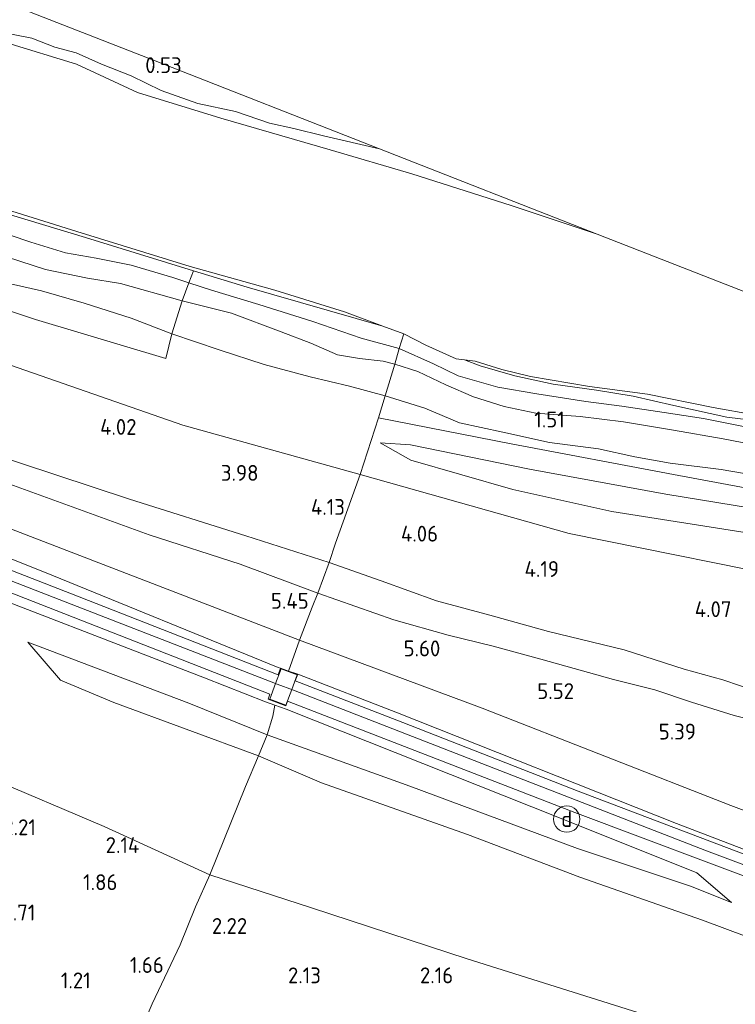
# Model space of a CAD drawing. Extents: x 126429 to 133038, y 413091 to 414846.
# Tile 126 of 256: x 127710 to 127792, y 414334 to 414446. Entities that reach past the tile are written whole.
import ezdxf
from ezdxf.enums import TextEntityAlignment as Align
from ezdxf.lldxf.tags import DXFTag

# ---------------------------------------------------------------- set-up
doc = ezdxf.new("R2010")
doc.units = 0
for name, color, linetype, lineweight in [('B-ME-GR-GRAS-GV', 60, 'Continuous', 13), ('B-ME-GW-TALUD_KRUIN-G', 90, 'Continuous', 18), ('B-ME-GW-TALUD_TEEN-G', 90, 'Continuous', 18), ('B-ME-IE-MEUBILAIR_DIJKPAAL-S', 7, 'Continuous', 25), ('B-ME-IE-TERREINAFSCHEIDING_DOORGANG-G', 210, 'Continuous', 18), ('B-ME-IE-TERREINAFSCHEIDING_KUNSTMATIG_HEKWERK-G', 20, 'IE-TERREINAFSCHEIDING-KUNSTMATIG', 18), ('B-ME-KG-GRENS_OPNAME-G', 210, 'KG-OPNAME', 18), ('B-ME-OB-OEVERVOORZIENING-G', 7, 'Continuous', 18), ('B-ME-OG-HOOGTEPUNT-S', 7, 'Continuous', 25), ('B-ME-OG-WATER_KANAAL-GV', 120, 'Continuous', 18), ('B-ME-VH-VERHARDING_ASFALT-GV', 252, 'Continuous', 18), ('B-ME-VH-VERHARDING_ROOSTER-GV', 252, 'Continuous', 18), ('B-ME-WH-WINTERBED-G', 150, 'WH-WINTERBED', 18)]:
    doc.layers.add(name, color=color, linetype=linetype, lineweight=lineweight)
doc.styles.add('NLCS-ISO', font='NLCS-ISO.ttf')
doc.styles.add('NLCS-ISO-ANNOTATIVE-T18', font='NLCS-ISO.ttf', dxfattribs={"height": 1.8})
doc.styles.get("Standard").update_dxf_attribs({"font": 'arial.ttf'})
doc.linetypes.add('IE-TERREINAFSCHEIDING-KUNSTMATIG', pattern='A,4,[82,NLCS.SHX,S=0.75,R=90,X=0,Y=0],4,-2', length=10)
tags = doc.linetypes.add('KG-OPNAME', pattern='A,5.5,-2,["O",Standard,S=1.8,R=0,X=-0.5,Y=-0.9],-2,5.5,-2,[5,NLCS.SHX,S=0.75,R=0,X=0,Y=0],-2', length=19).pattern_tags.tags
tags[6] = DXFTag(74, 10)
tags = doc.linetypes.add('WH-WINTERBED', pattern='A,6,-3.5,["WB",Standard,S=1.8,R=0,X=-1.5,Y=-0.9],-3.5,6,-3.5,6,-3.5,6,-3.5,6,-3.5', length=51).pattern_tags.tags
tags[6] = DXFTag(74, 10)

# ---------------------------------------------------------------- blocks, each defined once
blk = doc.blocks.new('SAL-HOOGTELABEL-SO')
at = {"color": 0, "linetype": 'ByBlock', "lineweight": -2, "style": 'NLCS-ISO-ANNOTATIVE-T18'}
blk.add_attdef('HOOGTE', text='', height=1.8, dxfattribs=at).set_placement((2.79, 0), align=Align.RIGHT)
blk = doc.blocks.new('SIE-DIJKPAAL-SO')
at = {"color": 0, "linetype": 'ByBlock', "lineweight": 18}
blk.add_circle((0, 0), 1.5, dxfattribs=at)
at = {"color": 0, "linetype": 'ByBlock', "lineweight": 18, "style": 'NLCS-ISO'}
blk.add_text('d', height=1.8, dxfattribs=at).set_placement((0, 0), align=Align.MIDDLE_CENTER)

msp = doc.modelspace()

# ---------------------------------------------------------------- linework, layer by layer
at = {"layer": 'B-ME-GR-GRAS-GV'}
for points in [[(127700.101, 414451.223, 0.464), (127725.604, 414441.238, 0.464), (127751.108, 414431.253, 0.463), (127744.745, 414432.71, 0.463), (127741.388, 414433.575, 0.479), (127738.621, 414434.181, 0.467), (127734.743, 414435.508, 0.467), (127730.445, 414436.398, 0.493), (127726.3, 414437.863, 0.507), (127722.864, 414439.562, 0.557), (127719.514, 414440.885, 0.46), (127716.619, 414442.163, 0.533), (127714.184, 414442.813, 0.511), (127711.572, 414443.814, 0.511), (127707.295, 414444.678, 0.501), (127703.625, 414446.165, 0.479)], [(127703.625, 414446.165, 0.479), (127707.295, 414444.678, 0.501), (127711.572, 414443.814, 0.511), (127714.184, 414442.813, 0.511), (127716.619, 414442.163, 0.533), (127719.514, 414440.885, 0.46), (127722.864, 414439.562, 0.557), (127726.3, 414437.863, 0.507), (127730.445, 414436.398, 0.493), (127734.743, 414435.508, 0.467), (127738.621, 414434.181, 0.467), (127741.388, 414433.575, 0.479), (127744.745, 414432.71, 0.463), (127751.108, 414431.253, 0.463), (127775.892, 414421.55, -0.186), (127766.102, 414424.8, -0.186), (127754.777, 414428.422, -0.186), (127745.525, 414431.133, -0.186), (127733.063, 414434.733, -0.186), (127723.589, 414437.652, -0.186), (127716.648, 414440.859, -0.186), (127708.728, 414443.283, -0.186), (127700.319, 414446.352, -0.186)], [(127701.168, 414426.716, -0.186), (127716.703, 414421.859, -0.186), (127729.579, 414417.892, -0.186), (127739.223, 414415.183, -0.186), (127747.129, 414412.714, -0.186), (127751.493, 414411.099, -0.186), (127736.061, 414415.522, -0.029), (127729.961, 414417.394, -0.014), (127717.67, 414421.166, 0.015), (127696.457, 414427.574, 0.033)], [(127696.457, 414427.574, 0.033), (127717.67, 414421.166, 0.015), (127729.961, 414417.394, -0.014), (127729.434, 414416.019, 0.043), (127727.626, 414416.616, 0.035), (127722.887, 414418.03, 0.029), (127718.91, 414418.821, 0.031), (127715.41, 414419.445, 0.031), (127711.453, 414420.66, 0.035), (127706.843, 414422.178, 0.037)], [(127706.843, 414422.178, 0.037), (127711.453, 414420.66, 0.035), (127715.41, 414419.445, 0.031), (127718.91, 414418.821, 0.031), (127722.887, 414418.03, 0.029), (127727.626, 414416.616, 0.035), (127729.434, 414416.019, 0.043), (127728.682, 414413.958, 1.103), (127721.662, 414415.956, 1.133), (127717.924, 414416.557, 1.133), (127713.116, 414417.529, 1.133), (127707.271, 414419.436, 1.133)], [(127707.271, 414419.436, 1.133), (127713.116, 414417.529, 1.133), (127717.924, 414416.557, 1.133), (127721.662, 414415.956, 1.133), (127728.682, 414413.958, 1.103), (127727.515, 414410.219, 1.603), (127722.862, 414411.994, 1.489), (127717.541, 414413.705, 1.489), (127712.659, 414415.109, 1.491), (127707.979, 414416.187, 1.501)], [(127707.979, 414416.187, 1.501), (127712.659, 414415.109, 1.491), (127717.541, 414413.705, 1.489), (127722.862, 414411.994, 1.489), (127727.515, 414410.219, 1.603), (127726.798, 414407.43, 2.165), (127711.986, 414411.867, 2.403), (127694.877, 414417.567, 2.415)], [(127792.709, 414399.671, 0.065), (127787.966, 414400.59, 0.047), (127783.481, 414401.269, 0.037), (127778.671, 414402.005, 0.037), (127774.595, 414402.524, 0.037), (127768.997, 414403.39, 0.037), (127764.568, 414404.157, 0.037), (127760.076, 414405.451, 0.037), (127757.246, 414406.831, 0.041), (127753.347, 414408.572, 0.055), (127753.871, 414410.219, -0.186), (127756.371, 414408.952, -0.186), (127759.824, 414407.387, -0.186), (127760.79, 414407.265, -0.186), (127762.561, 414406.605, 0.013), (127766.5, 414405.439, 0.013), (127770.864, 414404.514, 0.011), (127775.795, 414403.812, 0.003), (127779.951, 414403.143, -0.009), (127784.609, 414402.092, -0.017), (127790.631, 414400.757, -0.015), (127794.034, 414400.333, -0.007)], [(127635.642, 414409.265, 6.16), (127656.687, 414401.178, 6.206), (127677.733, 414393.091, 6.252), (127712.605, 414379.476, 6.19), (127738.659, 414369.261, 6.196), (127738.469, 414368.702, 6.196), (127740.458, 414367.952, 6.196), (127740.661, 414368.475, 6.264), (127773.346, 414355.816, 6.29), (127796.352, 414347.169, 6.36)], [(127795.472, 414340.75, 5.818), (127787.851, 414343.593, 5.693), (127773.908, 414348.492, 5.53), (127761.126, 414353.341, 5.393), (127744.524, 414359.182, 5.305), (127737.346, 414362.279, 5.228), (127738.332, 414364.633, 5.49), (127754.554, 414358.8, 5.515), (127773.631, 414351.719, 5.69), (127786.476, 414347.45, 5.99), (127791.161, 414345.58, 6.19), (127787.227, 414348.975, 6.281), (127771.587, 414355.221, 6.223), (127740.492, 414367.568, 6.24), (127739.231, 414368.014, 6.252), (127738.135, 414368.402, 6.228), (127731.198, 414371.118, 6.14), (127700.745, 414382.877, 6.17), (127670.239, 414394.809, 6.16), (127635.391, 414408.112, 6.144)], [(127795.902, 414397.185, 1.139), (127790.211, 414398.296, 1.139), (127784.553, 414399.263, 1.137), (127778.868, 414400.208, 1.137), (127773.951, 414400.814, 1.137), (127768.895, 414401.223, 1.121), (127765.291, 414401.975, 1.107), (127761.816, 414403.068, 1.075), (127758.654, 414404.436, 1.051), (127755.46, 414405.949, 1.049), (127752.859, 414406.793, 0.965), (127753.347, 414408.572, 0.055), (127757.246, 414406.831, 0.041), (127760.076, 414405.451, 0.037), (127764.568, 414404.157, 0.037), (127768.997, 414403.39, 0.037), (127774.595, 414402.524, 0.037), (127778.671, 414402.005, 0.037), (127783.481, 414401.269, 0.037), (127787.966, 414400.59, 0.047), (127792.709, 414399.671, 0.065)], [(127795.915, 414393.768, 1.421), (127789.975, 414394.814, 1.423), (127784.172, 414395.537, 1.425), (127780.162, 414396.237, 1.425), (127776.009, 414397.165, 1.427), (127770.466, 414397.883, 1.435), (127765.159, 414399.049, 1.437), (127760.217, 414400.106, 1.437), (127756.286, 414401.79, 1.437), (127751.77, 414403.178, 1.565), (127752.859, 414406.793, 0.965), (127755.46, 414405.949, 1.049), (127758.654, 414404.436, 1.051), (127761.816, 414403.068, 1.075), (127765.291, 414401.975, 1.107), (127768.895, 414401.223, 1.121), (127773.951, 414400.814, 1.137), (127778.868, 414400.208, 1.137), (127784.553, 414399.263, 1.137), (127790.211, 414398.296, 1.139), (127795.902, 414397.185, 1.139)], [(127794.034, 414400.333, -0.007), (127790.631, 414400.757, -0.015), (127784.609, 414402.092, -0.017), (127779.951, 414403.143, -0.009), (127775.795, 414403.812, 0.003), (127770.864, 414404.514, 0.011), (127766.5, 414405.439, 0.013), (127762.561, 414406.605, 0.013), (127760.79, 414407.265, -0.186), (127761.991, 414407.113, -0.186), (127765.028, 414406.163, -0.186), (127768.295, 414405.36, -0.186), (127774.991, 414404.23, -0.186), (127781.592, 414403.355, -0.186), (127789.064, 414401.855, -0.186), (127793.746, 414401.022, -0.186)], [(127799.423, 414391.489, 1.978), (127784.55, 414394.235, 1.828), (127766.105, 414397.74, 1.865), (127751.009, 414400.667, 2.053), (127751.77, 414403.178, 1.565), (127756.286, 414401.79, 1.437), (127760.217, 414400.106, 1.437), (127765.159, 414399.049, 1.437), (127770.466, 414397.883, 1.435), (127776.009, 414397.165, 1.427), (127780.162, 414396.237, 1.425), (127784.172, 414395.537, 1.425), (127789.975, 414394.814, 1.423), (127795.915, 414393.768, 1.421)], [(127801.228, 414381.774, 4.021), (127772.699, 414387.528, 3.721), (127748.925, 414394.244, 3.678), (127751.009, 414400.667, 2.053), (127766.105, 414397.74, 1.865), (127784.55, 414394.235, 1.828), (127799.423, 414391.489, 1.978)], [(127799.232, 414389.458, 2.428), (127783.698, 414392.016, 2.503), (127768.169, 414394.827, 2.54), (127754.636, 414397.619, 2.428), (127751.179, 414397.82, 2.603), (127754.674, 414395.875, 2.728), (127766.3, 414392.517, 2.815), (127777.541, 414390.051, 2.84), (127793.153, 414387.567, 2.915)], [(127794.173, 414369.527, 4.752), (127790.164, 414370.912, 4.602), (127785.755, 414372.102, 4.54), (127778.926, 414374.3, 4.484), (127770.342, 414376.389, 4.476), (127763.659, 414378.246, 4.428), (127757.584, 414379.887, 4.322), (127751.301, 414382.157, 4.222), (127745.374, 414384.239, 4.29), (127746.128, 414386.421, 4.153), (127748.925, 414394.244, 3.678), (127772.699, 414387.528, 3.721), (127801.228, 414381.774, 4.021)], [(127797.007, 414365.471, 5.406), (127791.462, 414366.851, 5.422), (127786.593, 414368.372, 5.408), (127782.419, 414369.774, 5.384), (127777.724, 414370.923, 5.362), (127769.462, 414373.267, 5.304), (127764.028, 414374.732, 5.342), (127758.917, 414375.972, 5.342), (127752.75, 414377.723, 5.336), (127744.086, 414380.755, 5.178), (127745.374, 414384.239, 4.29), (127751.301, 414382.157, 4.222), (127757.584, 414379.887, 4.322), (127763.659, 414378.246, 4.428), (127770.342, 414376.389, 4.476), (127778.926, 414374.3, 4.484), (127785.755, 414372.102, 4.54), (127790.164, 414370.912, 4.602), (127794.173, 414369.527, 4.752)], [(127822.641, 414344.743, 5.95), (127791.08, 414356.601, 5.728), (127762.792, 414367.698, 5.632), (127742, 414375.418, 5.315), (127743.445, 414379.152, 5.14), (127744.086, 414380.755, 5.178), (127752.75, 414377.723, 5.336), (127758.917, 414375.972, 5.342), (127764.028, 414374.732, 5.342), (127769.462, 414373.267, 5.304), (127777.724, 414370.923, 5.362), (127782.419, 414369.774, 5.384), (127786.593, 414368.372, 5.408), (127791.462, 414366.851, 5.422), (127797.007, 414365.471, 5.406)], [(127793.773, 414297.422, 0.925), (127783.983, 414300.803, 0.9), (127765.758, 414307.278, 0.963), (127745.387, 414314.742, 0.938), (127721.359, 414323.436, 0.888), (127721.113, 414323.533, 0.988), (127722.688, 414328.081, 1.24), (127725.267, 414334.064, 1.39), (127728.444, 414340.792, 2.053), (127730.205, 414345.1, 2.215), (127731.825, 414348.754, 2.328), (127743.375, 414344.988, 2.245), (127761.087, 414339.18, 2.173), (127781.227, 414332.884, 2.439), (127805.819, 414323.134, 2.417)]]:
    msp.add_polyline3d(points, dxfattribs=at)
for points in [[(127711.986, 414411.867, 2.403), (127726.798, 414407.43, 2.165), (127727.515, 414410.219, 1.603), (127732.9, 414408.424, 1.483), (127737.988, 414406.738, 1.463), (127743.225, 414405.343, 1.441), (127747.694, 414404.289, 1.437), (127751.77, 414403.178, 1.565), (127751.009, 414400.667, 2.053), (127748.925, 414394.244, 3.678), (127728.747, 414399.854, 3.573), (127705.723, 414407.833, 3.551), (127677.809, 414416.739, 3.62), (127648.11, 414427.451, 3.6), (127640.096, 414429.767, 3.781), (127641.259, 414435.245, 2.378), (127654.257, 414430.848, 2.578), (127661.855, 414428.158, 2.565), (127675.534, 414423.947, 2.253), (127694.877, 414417.567, 2.415)], [(127746.128, 414386.421, 4.153), (127745.374, 414384.239, 4.29), (127735.921, 414387.248, 4.11), (127722.695, 414391.438, 4.12), (127705.991, 414396.94, 4.448), (127681.339, 414405.362, 4.563), (127672.362, 414408.71, 4.347), (127667.483, 414410.479, 4.247), (127662.62, 414412.458, 4.241), (127657.21, 414413.937, 4.242), (127643.707, 414418.844, 4.366), (127638.155, 414420.835, 4.532), (127640.096, 414429.767, 3.781), (127648.11, 414427.451, 3.6), (127677.809, 414416.739, 3.62), (127705.723, 414407.833, 3.551), (127728.747, 414399.854, 3.573), (127748.925, 414394.244, 3.678)], [(127745.374, 414384.239, 4.29), (127744.086, 414380.755, 5.178), (127735.257, 414384.051, 5.132), (127724.91, 414387.371, 5.076), (127709.491, 414392.987, 5.062), (127692.201, 414399.224, 5.162), (127675.46, 414404.887, 5.055), (127649.032, 414414.816, 5.071), (127637.728, 414418.951, 5.218), (127638.155, 414420.835, 4.532), (127643.707, 414418.844, 4.366), (127657.21, 414413.937, 4.242), (127662.62, 414412.458, 4.241), (127667.483, 414410.479, 4.247), (127672.362, 414408.71, 4.347), (127681.339, 414405.362, 4.563), (127705.991, 414396.94, 4.448), (127722.695, 414391.438, 4.12), (127735.921, 414387.248, 4.11)], [(127743.445, 414379.152, 5.14), (127742, 414375.418, 5.315), (127705.585, 414389.415, 5.089), (127691.445, 414394.85, 5.329), (127679.252, 414399.545, 5.508), (127669.222, 414403.164, 5.466), (127659.014, 414407.382, 5.548), (127648.092, 414411.606, 5.484), (127637.045, 414415.912, 5.493), (127637.728, 414418.951, 5.218), (127649.032, 414414.816, 5.071), (127675.46, 414404.887, 5.055), (127692.201, 414399.224, 5.162), (127709.491, 414392.987, 5.062), (127724.91, 414387.371, 5.076), (127735.257, 414384.051, 5.132), (127744.086, 414380.755, 5.178)], [(127753.871, 414410.219, -0.186), (127753.347, 414408.572, 0.055), (127749.027, 414409.739, 0.057), (127743.536, 414411.633, 0.057), (127737.386, 414413.547, 0.057), (127732.007, 414415.169, 0.055), (127729.434, 414416.019, 0.043), (127729.961, 414417.394, -0.014), (127736.061, 414415.522, -0.029), (127751.493, 414411.099, -0.186)], [(127742, 414375.418, 5.315), (127740.761, 414371.905, 6.278), (127739.865, 414372.215, 6.219), (127739.584, 414372.312, 6.303), (127713.013, 414383.15, 6.359), (127679.503, 414396.483, 6.485), (127657.968, 414404.695, 6.34), (127636.433, 414412.907, 6.194), (127637.045, 414415.912, 5.493), (127648.092, 414411.606, 5.484), (127659.014, 414407.382, 5.548), (127669.222, 414403.164, 5.466), (127679.252, 414399.545, 5.508), (127691.445, 414394.85, 5.329), (127705.585, 414389.415, 5.089)], [(127753.347, 414408.572, 0.055), (127752.859, 414406.793, 0.965), (127751.521, 414407.113, 1.043), (127748.861, 414407.414, 1.041), (127746.333, 414407.842, 1.043), (127743.307, 414409.148, 1.059), (127739.947, 414410.442, 1.095), (127734.268, 414412.567, 1.123), (127728.682, 414413.958, 1.103), (127729.434, 414416.019, 0.043), (127732.007, 414415.169, 0.055), (127737.386, 414413.547, 0.057), (127743.536, 414411.633, 0.057), (127749.027, 414409.739, 0.057)], [(127752.859, 414406.793, 0.965), (127751.77, 414403.178, 1.565), (127747.694, 414404.289, 1.437), (127743.225, 414405.343, 1.441), (127737.988, 414406.738, 1.463), (127732.9, 414408.424, 1.483), (127727.515, 414410.219, 1.603), (127728.682, 414413.958, 1.103), (127734.268, 414412.567, 1.123), (127739.947, 414410.442, 1.095), (127743.307, 414409.148, 1.059), (127746.333, 414407.842, 1.043), (127748.861, 414407.414, 1.041), (127751.521, 414407.113, 1.043)], [(127739.865, 414372.215, 6.219), (127739.582, 414371.463, 6.255), (127716.103, 414380.659, 6.293), (127691.072, 414390.421, 6.368), (127674.183, 414396.95, 6.305), (127655.515, 414404.123, 6.243), (127636.184, 414411.76, 6.194), (127636.433, 414412.907, 6.194), (127657.968, 414404.695, 6.34), (127679.503, 414396.483, 6.485), (127713.013, 414383.15, 6.359), (127739.584, 414372.312, 6.303)], [(127700.745, 414382.877, 6.17), (127731.198, 414371.118, 6.14), (127738.135, 414368.402, 6.228), (127739.231, 414368.014, 6.252), (127738.984, 414366.767, 5.94), (127738.332, 414364.633, 5.49), (127729.414, 414368.236, 5.428), (127711.118, 414375.175, 5.403), (127714.841, 414370.875, 5.178), (127720.901, 414368.319, 5.153), (127737.346, 414362.279, 5.228), (127735.881, 414358.773, 4.19), (127731.825, 414348.754, 2.328), (127719.807, 414354.244, 2.222), (127706.399, 414359.911, 2.368), (127709.202, 414378.412, 5.809), (127650.831, 414382.845, 2.247), (127631.501, 414390.204, 2.257), (127635.391, 414408.112, 6.144), (127670.239, 414394.809, 6.16)], [(127840.586, 414384.521, 3.033), (127847.743, 414378.309, 3.397), (127845.055, 414378.465, 3.415), (127828.859, 414380.785, 3.428), (127813.027, 414383.602, 3.103), (127803.092, 414385.661, 2.853), (127793.153, 414387.567, 2.915), (127777.541, 414390.051, 2.84), (127766.3, 414392.517, 2.815), (127754.674, 414395.875, 2.728), (127751.179, 414397.82, 2.603), (127754.636, 414397.619, 2.428), (127768.169, 414394.827, 2.54), (127783.698, 414392.016, 2.503), (127799.232, 414389.458, 2.428), (127803.263, 414388.916, 2.378), (127809.985, 414387.786, 2.69), (127821.022, 414386.411, 3.053), (127832.743, 414385.148, 3.103)], [(127890.957, 414319.155, 6.351), (127889.859, 414315.558, 6.603), (127888.817, 414315.92, 6.592), (127888.562, 414316.009, 6.56), (127869.588, 414323.816, 6.751), (127841.07, 414334.512, 6.753), (127813.296, 414343.704, 6.415), (127784.889, 414354.583, 6.344), (127753.151, 414367.166, 6.281), (127741.841, 414371.531, 6.265), (127740.761, 414371.905, 6.278), (127742, 414375.418, 5.315), (127762.792, 414367.698, 5.632), (127791.08, 414356.601, 5.728), (127822.641, 414344.743, 5.95), (127833.784, 414340.647, 6.246), (127852.244, 414333.817, 6.238), (127881.437, 414323.028, 6.302)], [(127738.332, 414364.633, 5.49), (127737.346, 414362.279, 5.228), (127720.901, 414368.319, 5.153), (127714.841, 414370.875, 5.178), (127711.118, 414375.175, 5.403), (127729.414, 414368.236, 5.428)], [(127888.817, 414315.92, 6.592), (127888.549, 414315.291, 6.551), (127879.251, 414318.776, 6.588), (127860.802, 414325.616, 6.538), (127844.832, 414331.418, 6.526), (127826.237, 414338.489, 6.526), (127809.267, 414344.767, 6.426), (127790.596, 414351.839, 6.338), (127773.705, 414358.267, 6.313), (127753.786, 414366.049, 6.251), (127741.519, 414370.796, 6.313), (127741.841, 414371.531, 6.265), (127753.151, 414367.166, 6.281), (127784.889, 414354.583, 6.344), (127813.296, 414343.704, 6.415), (127841.07, 414334.512, 6.753), (127869.588, 414323.816, 6.751), (127888.562, 414316.009, 6.56)], [(127787.227, 414348.975, 6.281), (127791.161, 414345.58, 6.19), (127786.476, 414347.45, 5.99), (127773.631, 414351.719, 5.69), (127754.554, 414358.8, 5.515), (127738.332, 414364.633, 5.49), (127738.984, 414366.767, 5.94), (127739.231, 414368.014, 6.252), (127740.492, 414367.568, 6.24), (127771.587, 414355.221, 6.223)], [(127864.912, 414303.424, 2.78), (127870.267, 414299.822, 2.443), (127859.207, 414303.648, 2.393), (127844.086, 414309.028, 2.418), (127835.116, 414312.531, 2.43), (127821.7, 414317.165, 2.209), (127805.819, 414323.134, 2.417), (127781.227, 414332.884, 2.439), (127761.087, 414339.18, 2.173), (127743.375, 414344.988, 2.245), (127731.825, 414348.754, 2.328), (127735.881, 414358.773, 4.19), (127737.346, 414362.279, 5.228), (127744.524, 414359.182, 5.305), (127761.126, 414353.341, 5.393), (127773.908, 414348.492, 5.53), (127787.851, 414343.593, 5.693), (127795.472, 414340.75, 5.818), (127806.458, 414334.626, 5.105), (127822.554, 414325.259, 4.118), (127827.504, 414320.478, 3.293), (127838.795, 414314.423, 3.105), (127848.757, 414310.039, 2.805)], [(127722.688, 414328.081, 1.24), (127721.113, 414323.533, 0.988), (127702.027, 414331.076, 1.038), (127702.149, 414331.858, 1.103), (127703.446, 414340.42, 1.338), (127704.513, 414347.459, 1.74), (127706.399, 414359.911, 2.368), (127719.807, 414354.244, 2.222), (127731.825, 414348.754, 2.328), (127730.205, 414345.1, 2.215), (127728.444, 414340.792, 2.053), (127725.267, 414334.064, 1.39)]]:
    msp.add_polyline3d(points, close=True, dxfattribs=at)
at = {"layer": 'B-ME-GW-TALUD_KRUIN-G'}
for points in [[(127751.108, 414431.253, 0.463), (127744.745, 414432.71, 0.463), (127741.388, 414433.575, 0.479), (127738.621, 414434.181, 0.467), (127734.743, 414435.508, 0.467), (127730.445, 414436.398, 0.493), (127726.3, 414437.863, 0.507), (127722.864, 414439.562, 0.557), (127719.514, 414440.885, 0.46), (127716.619, 414442.163, 0.533), (127714.184, 414442.813, 0.511), (127711.572, 414443.814, 0.511), (127707.295, 414444.678, 0.501), (127703.625, 414446.165, 0.479)], [(127751.493, 414411.099, -0.186), (127736.061, 414415.522, -0.029), (127729.961, 414417.394, -0.014), (127717.67, 414421.166, 0.015), (127696.457, 414427.574, 0.033), (127690.821, 414429.223, 0.029), (127688.334, 414430.048, 0.029), (127685.472, 414430.889, -0.029), (127682.839, 414432.13, -0.055), (127680.56, 414433.595, -0.055), (127678.053, 414434.682, -0.055), (127675.295, 414435.629, -0.051), (127672.405, 414436.662, -0.053), (127670.13, 414437.253, -0.081), (127667.886, 414437.462, -0.075), (127666.046, 414437.702, -0.067), (127664.15, 414438.536, -0.051), (127661.879, 414439.622, -0.045), (127657.492, 414441.471, -0.035), (127643.558, 414445.706, 0.01)], [(127640.096, 414429.767, 3.781), (127648.11, 414427.451, 3.6), (127677.809, 414416.739, 3.62), (127705.723, 414407.833, 3.551), (127728.747, 414399.854, 3.573), (127748.925, 414394.244, 3.678), (127772.699, 414387.528, 3.721), (127801.228, 414381.774, 4.021), (127805.455, 414381.57, 4.143), (127808.675, 414380.764, 4.235), (127813.254, 414379.626, 4.319), (127831.602, 414376.065, 4.563), (127847.827, 414373.196, 4.771), (127854.653, 414370.976, 4.769), (127858.743, 414369.677, 4.799), (127865.795, 414367.795, 4.911)], [(127795.902, 414397.185, 1.139), (127790.211, 414398.296, 1.139), (127784.553, 414399.263, 1.137), (127778.868, 414400.208, 1.137), (127773.951, 414400.814, 1.137), (127768.895, 414401.223, 1.121), (127765.291, 414401.975, 1.107), (127761.816, 414403.068, 1.075), (127758.654, 414404.436, 1.051), (127755.46, 414405.949, 1.049), (127752.859, 414406.793, 0.965), (127751.521, 414407.113, 1.043), (127748.861, 414407.414, 1.041), (127746.333, 414407.842, 1.043), (127743.307, 414409.148, 1.059), (127739.947, 414410.442, 1.095), (127734.268, 414412.567, 1.123), (127728.682, 414413.958, 1.103), (127721.662, 414415.956, 1.133), (127717.924, 414416.557, 1.133), (127713.116, 414417.529, 1.133), (127707.271, 414419.436, 1.133)], [(127649.032, 414414.816, 5.071), (127675.46, 414404.887, 5.055), (127692.201, 414399.224, 5.162), (127709.491, 414392.987, 5.062), (127724.91, 414387.371, 5.076), (127735.257, 414384.051, 5.132), (127744.086, 414380.755, 5.178), (127752.75, 414377.723, 5.336), (127758.917, 414375.972, 5.342), (127764.028, 414374.732, 5.342), (127769.462, 414373.267, 5.304), (127777.724, 414370.923, 5.362), (127782.419, 414369.774, 5.384), (127786.593, 414368.372, 5.408), (127791.462, 414366.851, 5.422), (127797.007, 414365.471, 5.406)], [(127739.584, 414372.312, 6.303), (127713.013, 414383.15, 6.359), (127679.503, 414396.483, 6.485), (127657.968, 414404.695, 6.34), (127636.433, 414412.907, 6.194)], [(127738.135, 414368.402, 6.228), (127731.198, 414371.118, 6.14), (127700.745, 414382.877, 6.17), (127670.239, 414394.809, 6.16), (127635.391, 414408.112, 6.144)], [(127825.53, 414397.59, -0.039), (127820.518, 414398.073, -0.037), (127817.45, 414398.534, -0.037), (127813.859, 414398.955, -0.029), (127810.245, 414399.377, -0.017), (127806.891, 414399.585, -0.013), (127803.879, 414399.45, -0.005), (127800.213, 414399.383, 0.007), (127796.928, 414399.795, 0.003), (127794.034, 414400.333, -0.007), (127790.631, 414400.757, -0.015), (127784.609, 414402.092, -0.017), (127779.951, 414403.143, -0.009), (127775.795, 414403.812, 0.003), (127770.864, 414404.514, 0.011), (127766.5, 414405.439, 0.013), (127762.561, 414406.605, 0.013), (127760.79, 414407.265, -0.186)], [(127751.179, 414397.82, 2.603), (127754.636, 414397.619, 2.428), (127768.169, 414394.827, 2.54), (127783.698, 414392.016, 2.503), (127799.232, 414389.458, 2.428), (127803.263, 414388.916, 2.378), (127809.985, 414387.786, 2.69), (127821.022, 414386.411, 3.053), (127832.743, 414385.148, 3.103), (127840.586, 414384.521, 3.033)], [(127870.267, 414299.822, 2.443), (127864.912, 414303.424, 2.78), (127848.757, 414310.039, 2.805), (127838.795, 414314.423, 3.105), (127827.504, 414320.478, 3.293), (127822.554, 414325.259, 4.118), (127806.458, 414334.626, 5.105), (127795.472, 414340.75, 5.818), (127787.851, 414343.593, 5.693), (127773.908, 414348.492, 5.53), (127761.126, 414353.341, 5.393), (127744.524, 414359.182, 5.305), (127737.346, 414362.279, 5.228), (127720.901, 414368.319, 5.153), (127714.841, 414370.875, 5.178), (127711.118, 414375.175, 5.403)], [(127741.841, 414371.531, 6.265), (127753.151, 414367.166, 6.281), (127784.889, 414354.583, 6.344), (127813.296, 414343.704, 6.415), (127841.07, 414334.512, 6.753), (127869.588, 414323.816, 6.751), (127888.562, 414316.009, 6.56)], [(127787.227, 414348.975, 6.281), (127771.587, 414355.221, 6.223), (127740.492, 414367.568, 6.24)], [(127791.161, 414345.58, 6.19), (127787.227, 414348.975, 6.281)]]:
    msp.add_polyline3d(points, dxfattribs=at)
at = {"layer": 'B-ME-GW-TALUD_TEEN-G'}
for points in [[(127792.709, 414399.671, 0.065), (127787.966, 414400.59, 0.047), (127783.481, 414401.269, 0.037), (127778.671, 414402.005, 0.037), (127774.595, 414402.524, 0.037), (127768.997, 414403.39, 0.037), (127764.568, 414404.157, 0.037), (127760.076, 414405.451, 0.037), (127757.246, 414406.831, 0.041), (127753.347, 414408.572, 0.055), (127749.027, 414409.739, 0.057), (127743.536, 414411.633, 0.057), (127737.386, 414413.547, 0.057), (127732.007, 414415.169, 0.055), (127729.434, 414416.019, 0.043), (127727.626, 414416.616, 0.035), (127722.887, 414418.03, 0.029), (127718.91, 414418.821, 0.031), (127715.41, 414419.445, 0.031), (127711.453, 414420.66, 0.035), (127706.843, 414422.178, 0.037)], [(127794.173, 414369.527, 4.752), (127790.164, 414370.912, 4.602), (127785.755, 414372.102, 4.54), (127778.926, 414374.3, 4.484), (127770.342, 414376.389, 4.476), (127763.659, 414378.246, 4.428), (127757.584, 414379.887, 4.322), (127751.301, 414382.157, 4.222), (127745.374, 414384.239, 4.29), (127735.921, 414387.248, 4.11), (127722.695, 414391.438, 4.12), (127705.991, 414396.94, 4.448), (127681.339, 414405.362, 4.563), (127672.362, 414408.71, 4.347), (127667.483, 414410.479, 4.247), (127662.62, 414412.458, 4.241), (127657.21, 414413.937, 4.242), (127643.707, 414418.844, 4.366), (127638.155, 414420.835, 4.532)], [(127707.979, 414416.187, 1.501), (127712.659, 414415.109, 1.491), (127717.541, 414413.705, 1.489), (127722.862, 414411.994, 1.489), (127727.515, 414410.219, 1.603), (127732.9, 414408.424, 1.483), (127737.988, 414406.738, 1.463), (127743.225, 414405.343, 1.441), (127747.694, 414404.289, 1.437), (127751.77, 414403.178, 1.565), (127756.286, 414401.79, 1.437), (127760.217, 414400.106, 1.437), (127765.159, 414399.049, 1.437), (127770.466, 414397.883, 1.435), (127776.009, 414397.165, 1.427), (127780.162, 414396.237, 1.425), (127784.172, 414395.537, 1.425), (127789.975, 414394.814, 1.423), (127795.915, 414393.768, 1.421)], [(127648.092, 414411.606, 5.484), (127659.014, 414407.382, 5.548), (127669.222, 414403.164, 5.466), (127679.252, 414399.545, 5.508), (127691.445, 414394.85, 5.329), (127705.585, 414389.415, 5.089), (127742, 414375.418, 5.315), (127762.792, 414367.698, 5.632), (127791.08, 414356.601, 5.728), (127822.641, 414344.743, 5.95), (127833.784, 414340.647, 6.246), (127852.244, 414333.817, 6.238), (127881.437, 414323.028, 6.302), (127890.957, 414319.155, 6.351), (127908.013, 414313.641, 6.359), (127931.275, 414305.539, 6.079), (127962.305, 414293.499, 6.065), (127984.555, 414285.715, 6.031), (128014.918, 414274.238, 5.865), (128043.497, 414264.088, 5.759), (128056.525, 414259.855, 5.589), (128066.721, 414255.57, 5.563)], [(127847.743, 414378.309, 3.397), (127845.055, 414378.465, 3.415), (127828.859, 414380.785, 3.428), (127813.027, 414383.602, 3.103), (127803.092, 414385.661, 2.853), (127793.153, 414387.567, 2.915), (127777.541, 414390.051, 2.84), (127766.3, 414392.517, 2.815), (127754.674, 414395.875, 2.728), (127751.179, 414397.82, 2.603)], [(127711.118, 414375.175, 5.403), (127729.414, 414368.236, 5.428), (127738.332, 414364.633, 5.49), (127754.554, 414358.8, 5.515), (127773.631, 414351.719, 5.69), (127786.476, 414347.45, 5.99), (127791.161, 414345.58, 6.19)], [(127706.399, 414359.911, 2.368), (127719.807, 414354.244, 2.222), (127731.825, 414348.754, 2.328), (127743.375, 414344.988, 2.245), (127761.087, 414339.18, 2.173), (127781.227, 414332.884, 2.439), (127805.819, 414323.134, 2.417), (127821.7, 414317.165, 2.209), (127835.116, 414312.531, 2.43)]]:
    msp.add_polyline3d(points, dxfattribs=at)
at = {"layer": 'B-ME-IE-TERREINAFSCHEIDING_DOORGANG-G'}
for points in [[(127743.445, 414379.152, 5.14), (127742, 414375.418, 5.315)], [(127731.825, 414348.754, 2.328), (127730.205, 414345.1, 2.215)]]:
    msp.add_polyline3d(points, dxfattribs=at)
at = {"layer": 'B-ME-IE-TERREINAFSCHEIDING_KUNSTMATIG_HEKWERK-G'}
for points in [[(127641.259, 414435.245, 2.378), (127654.257, 414430.848, 2.578), (127661.855, 414428.158, 2.565), (127675.534, 414423.947, 2.253), (127694.877, 414417.567, 2.415), (127711.986, 414411.867, 2.403), (127726.798, 414407.43, 2.165), (127727.515, 414410.219, 1.603), (127728.682, 414413.958, 1.103), (127729.434, 414416.019, 0.043), (127729.961, 414417.394, -0.014)], [(127751.009, 414400.667, 2.053), (127751.77, 414403.178, 1.565), (127752.859, 414406.793, 0.965), (127753.347, 414408.572, 0.055), (127753.871, 414410.219, -0.186)], [(127751.009, 414400.667, 2.053), (127748.925, 414394.244, 3.678), (127746.128, 414386.421, 4.153), (127745.374, 414384.239, 4.29), (127744.086, 414380.755, 5.178), (127743.445, 414379.152, 5.14)], [(127751.009, 414400.667, 2.053), (127766.105, 414397.74, 1.865), (127784.55, 414394.235, 1.828), (127799.423, 414391.489, 1.978), (127814.299, 414390.031, 2.09), (127836.209, 414388.32, 1.948)], [(127742, 414375.418, 5.315), (127740.761, 414371.905, 6.278)], [(127739.584, 414372.312, 6.303), (127739.865, 414372.215, 6.219), (127740.761, 414371.905, 6.278), (127741.841, 414371.531, 6.265)], [(127739.231, 414368.014, 6.252), (127738.984, 414366.767, 5.94), (127738.332, 414364.633, 5.49), (127737.346, 414362.279, 5.228), (127735.881, 414358.773, 4.19), (127731.825, 414348.754, 2.328)], [(127740.492, 414367.568, 6.24), (127739.231, 414368.014, 6.252), (127738.135, 414368.402, 6.228)], [(127730.205, 414345.1, 2.215), (127728.444, 414340.792, 2.053), (127725.267, 414334.064, 1.39), (127722.688, 414328.081, 1.24), (127721.113, 414323.533, 0.988), (127720.784, 414322.554, 0.85)]]:
    msp.add_polyline3d(points, dxfattribs=at)
at = {"layer": 'B-ME-KG-GRENS_OPNAME-G'}
msp.add_polyline3d([(127649.094, 414471.194, 0.465), (127674.597, 414461.209, 0.465), (127700.101, 414451.223, 0.464), (127725.604, 414441.238, 0.464), (127751.108, 414431.253, 0.463), (127775.892, 414421.55, -0.186), (127795.962, 414413.692, -0.186), (127816.031, 414405.835, -0.185), (127824.987, 414398.061, -0.186), (127825.53, 414397.59, -0.039), (127826.75, 414396.531, -0.039), (127829.137, 414394.459, 1.101), (127834.252, 414390.019, 1.493), (127836.209, 414388.32, 1.948), (127840.586, 414384.521, 3.033), (127847.743, 414378.309, 3.397), (127852.54, 414374.146, 4.343), (127854.832, 414372.156, 4.557), (127856.347, 414370.841, 4.716), (127865.795, 414367.795, 4.911), (127902.115, 414356.088, 5.034), (127935.526, 414345.318, 5.017), (127968.937, 414334.548, 5)], dxfattribs=at)
at = {"layer": 'B-ME-OB-OEVERVOORZIENING-G'}
for points in [[(127647.656, 414465.397, -0.186), (127653.67, 414464.487, -0.186), (127661.714, 414462.918, -0.186), (127665.512, 414461.306, -0.186), (127667.834, 414459.251, -0.186), (127669.892, 414457.709, -0.186), (127673.533, 414456.858, -0.186), (127677.902, 414455.838, -0.186), (127680.58, 414454.861, -0.186), (127691.065, 414449.997, -0.186), (127700.319, 414446.352, -0.186), (127708.728, 414443.283, -0.186), (127716.648, 414440.859, -0.186), (127723.589, 414437.652, -0.186), (127733.063, 414434.733, -0.186), (127745.525, 414431.133, -0.186), (127754.777, 414428.422, -0.186), (127766.102, 414424.8, -0.186), (127775.892, 414421.55, -0.186)], [(127701.168, 414426.716, -0.186), (127716.703, 414421.859, -0.186), (127729.579, 414417.892, -0.186), (127739.223, 414415.183, -0.186), (127747.129, 414412.714, -0.186), (127751.493, 414411.099, -0.186), (127753.871, 414410.219, -0.186), (127756.371, 414408.952, -0.186), (127759.824, 414407.387, -0.186), (127760.79, 414407.265, -0.186), (127761.991, 414407.113, -0.186), (127765.028, 414406.163, -0.186), (127768.295, 414405.36, -0.186), (127774.991, 414404.23, -0.186), (127781.592, 414403.355, -0.186), (127789.064, 414401.855, -0.186), (127793.746, 414401.022, -0.186)]]:
    msp.add_polyline3d(points, dxfattribs=at)
at = {"layer": 'B-ME-OG-WATER_KANAAL-GV'}
for points in [[(127700.319, 414446.352, -0.186), (127708.728, 414443.283, -0.186), (127716.648, 414440.859, -0.186), (127723.589, 414437.652, -0.186), (127733.063, 414434.733, -0.186), (127745.525, 414431.133, -0.186), (127754.777, 414428.422, -0.186), (127766.102, 414424.8, -0.186), (127775.892, 414421.55, -0.186), (127795.962, 414413.692, -0.186)], [(127793.746, 414401.022, -0.186), (127789.064, 414401.855, -0.186), (127781.592, 414403.355, -0.186), (127774.991, 414404.23, -0.186), (127768.295, 414405.36, -0.186), (127765.028, 414406.163, -0.186), (127761.991, 414407.113, -0.186), (127760.79, 414407.265, -0.186), (127759.824, 414407.387, -0.186), (127756.371, 414408.952, -0.186), (127753.871, 414410.219, -0.186), (127751.493, 414411.099, -0.186), (127747.129, 414412.714, -0.186), (127739.223, 414415.183, -0.186), (127729.579, 414417.892, -0.186), (127716.703, 414421.859, -0.186), (127701.168, 414426.716, -0.186)]]:
    msp.add_polyline3d(points, dxfattribs=at)
at = {"layer": 'B-ME-VH-VERHARDING_ASFALT-GV'}
msp.add_polyline3d([(127796.352, 414347.169, 6.36), (127773.346, 414355.816, 6.29), (127740.661, 414368.475, 6.264), (127740.458, 414367.952, 6.196), (127738.469, 414368.702, 6.196), (127738.659, 414369.261, 6.196), (127712.605, 414379.476, 6.19), (127677.733, 414393.091, 6.252), (127656.687, 414401.178, 6.206), (127635.642, 414409.265, 6.16), (127636.184, 414411.76, 6.194), (127655.515, 414404.123, 6.243), (127674.183, 414396.95, 6.305), (127691.072, 414390.421, 6.368), (127716.103, 414380.659, 6.293), (127739.582, 414371.463, 6.255), (127739.865, 414372.215, 6.219), (127740.761, 414371.905, 6.278), (127741.841, 414371.531, 6.265), (127741.519, 414370.796, 6.313), (127753.786, 414366.049, 6.251), (127773.705, 414358.267, 6.313), (127790.596, 414351.839, 6.338), (127809.267, 414344.767, 6.426)], dxfattribs=at)
at = {"layer": 'B-ME-VH-VERHARDING_ROOSTER-GV'}
msp.add_polyline3d([(127741.151, 414369.798, 6.267), (127740.457, 414368.01, 6.263), (127738.647, 414368.695, 6.263), (127739.3, 414370.469, 6.267), (127739.918, 414372.149, 6.271), (127741.743, 414371.466, 6.271)], close=True, dxfattribs=at)
at = {"layer": 'B-ME-WH-WINTERBED-G'}
msp.add_polyline3d([(127635.909, 414410.495, 6.16), (127663.589, 414399.802, 6.234), (127691.269, 414389.11, 6.308), (127715.373, 414379.765, 6.288), (127739.477, 414370.42, 6.267), (127741.332, 414369.719, 6.267), (127764.82, 414360.602, 6.316), (127788.308, 414351.485, 6.365), (127814.327, 414341.742, 6.487), (127840.347, 414332, 6.609), (127864.391, 414323.069, 6.608), (127888.436, 414314.139, 6.607), (127890.399, 414313.435, 6.608), (127915.71, 414304.036, 6.613), (127941.022, 414294.638, 6.618), (127967.891, 414284.784, 6.65), (127994.761, 414274.93, 6.682), (128024.196, 414264.503, 6.652), (128053.632, 414254.077, 6.621), (128055.451, 414253.468, 6.641), (128066.084, 414249.731, 6.685)], dxfattribs=at)

# ---------------------------------------------------------------- block references
at = {"layer": 'B-ME-IE-MEUBILAIR_DIJKPAAL-S'}
msp.add_blockref('SIE-DIJKPAAL-SO', (127772.409, 414355.077, 6.282), dxfattribs=at)
at = {"layer": 'B-ME-OG-HOOGTEPUNT-S'}
for p, values in [((127725.822, 414439.857, 0.532), {'HOOGTE': '0.53'}), ((127769.404, 414399.592, 1.51), {'HOOGTE': '1.51'}), ((127720.692, 414398.744, 4.018), {'HOOGTE': '4.02'}), ((127734.568, 414393.52, 3.981), {'HOOGTE': '3.98'}), ((127744.395, 414389.65, 4.129), {'HOOGTE': '4.13'}), ((127754.988, 414386.611, 4.056), {'HOOGTE': '4.06'}), ((127768.747, 414382.596, 4.193), {'HOOGTE': '4.19'}), ((127740.274, 414378.974, 5.454), {'HOOGTE': '5.45'}), ((127788.356, 414378.03, 4.068), {'HOOGTE': '4.07'}), ((127755.243, 414373.573, 5.604), {'HOOGTE': '5.60'}), ((127770.45, 414368.722, 5.516), {'HOOGTE': '5.52'}), ((127784.317, 414364.12, 5.393), {'HOOGTE': '5.39'}), ((127709.253, 414353.245, 2.208), {'HOOGTE': '2.21'}), ((127721.012, 414351.221, 2.136), {'HOOGTE': '2.14'}), ((127718.522, 414347.006, 1.855), {'HOOGTE': '1.86'}), ((127709.184, 414343.556, 1.706), {'HOOGTE': '1.71'}), ((127733.282, 414342.026, 2.218), {'HOOGTE': '2.22'}), ((127723.785, 414337.593, 1.658), {'HOOGTE': '1.66'}), ((127715.485, 414335.843, 1.205), {'HOOGTE': '1.21'}), ((127741.665, 414336.415, 2.128), {'HOOGTE': '2.13'}), ((127756.711, 414336.417, 2.156), {'HOOGTE': '2.16'})]:
    msp.add_blockref('SAL-HOOGTELABEL-SO', p, dxfattribs=at).add_auto_attribs(values)

doc.saveas('drawing.dxf')
